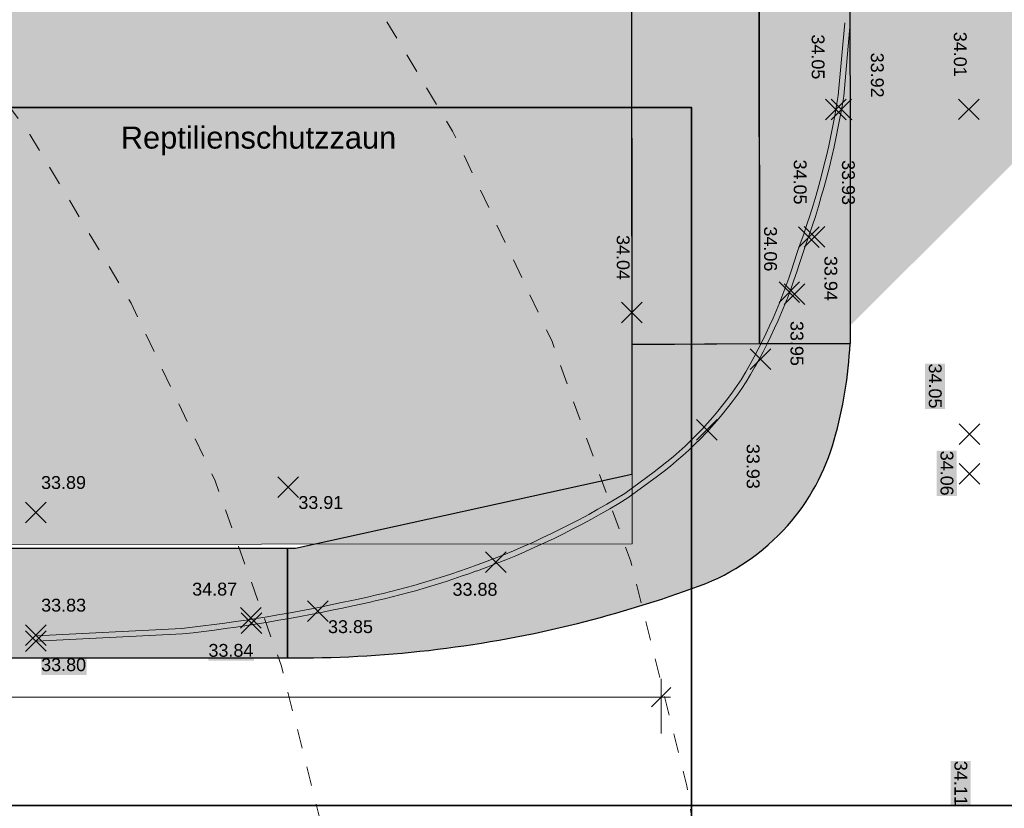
# Model space of a CAD drawing. Header units: metres. Extents: x -5203299 to 2078834, y 245743 to 5816291.
# Tile 237 of 256: x 366581 to 366608, y 5814224 to 5814246. Entities that reach past the tile are written whole.
import ezdxf

# ---------------------------------------------------------------- set-up
doc = ezdxf.new("R2010")
doc.units = ezdxf.units.M
doc.header["$LTSCALE"] = 0.5
doc.linetypes.add('Linienart-1', pattern=[2.116328, 1.058164, -1.058164])
doc.layers.get('0').update_dxf_attribs({"lineweight": 25})
for name, color, linetype, lineweight in [('02.02_Nutzung. Gebäude-Gewerbe. Wohnen', 7, 'Continuous', 9), ('03_CS-XREF_Verm_KADEN_24_08_02-MK_Lageplan_Verkehr_LZ Randstein', 7, 'Continuous', 25), ('03_CS-XREF_Verm_KADEN_24_08_02-MK_Lageplan_Verkehr_LZ Randstein-2', 7, 'Continuous', 25), ('2D-Schatten', 7, 'Continuous', 5), ('30 -39 Baustelle- Fläche', 7, 'Continuous', 15), ('99.04_Erschließung_VP-S-Borde-Kantenstein', 7, 'Continuous', 25), ('Keine', 7, 'Continuous', 9), ('SB-PUNKTE-00000-0000-HOE', 7, 'Continuous', 18), ('SB-PUNKTE-00000-0000-PKT', 7, 'Continuous', 18), ('SB-PUNKTE-00000-0000-SYM', 7, 'Continuous', 18)]:
    doc.layers.add(name, color=color, linetype=linetype, lineweight=lineweight)
for name, color, linetype, lineweight, true_color in [('30 -34 Innenwände- 4 Türen_Fenster', 7, 'Continuous', 15, 0x9955ff), ('70 -76 Bemaßung- 2 Allgemein', 7, 'Continuous', 5, 0x6666cc), ('99.04_Erschließung_VP-S-Farben-Gehweg-Betonsteinpflaster', 7, 'Continuous', 25, 0xffd6a8), ('99.04_Erschließung_VP-S-Farben-Regengarten', 7, 'Continuous', 25, 0x60d2fb), ('99.04_Gleisplanung VP 02_23-EB-1236R-A-FAHRKANTE', 150, 'Continuous', 35, 0x007fff)]:
    doc.layers.add(name, color=color, linetype=linetype, lineweight=lineweight, true_color=true_color)
doc.styles.add('Arial', font='arial.ttf')
doc.dimstyles.new('k+k_klein', dxfattribs={"dimtxt": 1.208263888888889, "dimasz": 0.5302001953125, "dimexe": 0.5, "dimexo": 1.5, "dimgap": 0.05, "dimtad": 1, "dimdec": 3, "dimtxsty": 'Arial', "dimblk": 'VW_SLASH-2', "dimblk1": 'VW_SLASH-2', "dimblk2": 'VW_SLASH-2', "dimcen": 0, "dimdle": 0.25, "dimadec": 3, "dimazin": 0, "dimtfac": 0.75, "dimtdec": 3, "dimtix": 1, "dimtmove": 0, "dimatfit": 0, "dimldrblk": 'VW_FILLEDARROW', "dimfxl": 1, "dimfxlon": 1, "dimfrac": 2, "dimtolj": 1, "dimarcsym": 0})

# ---------------------------------------------------------------- blocks, each defined once
blk = doc.blocks.new('_25-01-10_187 KRA_CS_LP4_Außenanlagenplan (3D)')
at = {"layer": '03_CS-XREF_Verm_KADEN_24_08_02-MK_Lageplan_Verkehr_LZ Randstein', "linetype": 'Continuous', "lineweight": 0}
h = blk.add_hatch(color=7, dxfattribs=at)
edge = h.paths.add_edge_path()
edge.add_line((366603.7425347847, 5814245.534707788), (366603.563910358, 5814243.538268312))
edge.add_arc((366581.1745480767, 5814247.086692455), 22.66880802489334, 339.6414905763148, 350.9942644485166, ccw=False)
edge.add_arc((366588.0333437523, 5814243.48281108), 15.01752846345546, 329.03311586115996, 343.4314082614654, ccw=False)
edge.add_line((366600.9103463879, 5814235.7556535), (366603.7425347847, 5814245.534707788))
h = blk.add_hatch(color=7, dxfattribs=at)
edge = h.paths.add_edge_path()
edge.add_line((366603.8919379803, 5814245.521340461), (366603.7128600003, 5814243.519831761))
edge.add_arc((366581.1745990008, 5814247.086679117), 22.81875563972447, 339.65392810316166, 351.0070989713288, ccw=False)
edge.add_arc((366588.0333489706, 5814243.482808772), 15.16752280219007, 329.0331133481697, 343.4126481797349, ccw=False)
edge.add_line((366601.0389661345, 5814235.678472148), (366603.8919379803, 5814245.521340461))
h = blk.add_hatch(color=7, dxfattribs=at)
edge = h.paths.add_edge_path()
edge.add_line((366598.5183954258, 5814233.213989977), (366597.7113543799, 5814232.624189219))
edge.add_arc((366586.1334059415, 5814251.346373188), 22.01292944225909, 289.7980042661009, 301.7329783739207, ccw=False)
edge.add_line((366593.5892984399, 5814230.634571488), (366598.5183954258, 5814233.213989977))
h = blk.add_hatch(color=7, dxfattribs=at)
edge = h.paths.add_edge_path()
edge.add_line((366598.6069018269, 5814233.092884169), (366597.7951876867, 5814232.499668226))
edge.add_arc((366586.1334083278, 5814251.346368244), 22.16292398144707, 289.79800277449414, 301.74799402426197, ccw=False)
edge.add_line((366593.6401042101, 5814230.493437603), (366598.6069018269, 5814233.092884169))
at = {"layer": '03_CS-XREF_Verm_KADEN_24_08_02-MK_Lageplan_Verkehr_LZ Randstein-2', "linetype": 'Continuous', "lineweight": 0}
h = blk.add_hatch(color=7, dxfattribs=at)
edge = h.paths.add_edge_path()
edge.add_arc((366592.4848025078, 5814241.287589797), 10.07931874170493, 306.76804946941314, 326.76660768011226, ccw=False)
edge.add_line((366598.5180507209, 5814233.213397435), (366600.9155987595, 5814235.76361108))
h = blk.add_hatch(color=7, dxfattribs=at)
edge = h.paths.add_edge_path()
edge.add_arc((366592.4848025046, 5814241.287589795), 10.22931874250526, 306.76804949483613, 326.76660769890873, ccw=False)
edge.add_line((366598.6078372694, 5814233.093237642), (366601.0410655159, 5814235.681403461))
h = blk.add_hatch(color=7, dxfattribs=at)
edge = h.paths.add_edge_path()
edge.add_arc((366585.7296666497, 5814252.10265416), 22.86057945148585, 281.33826226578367, 290.10851362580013, ccw=False)
edge.add_arc((366580.8518630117, 5814271.910776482), 43.25022254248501, 276.253884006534, 282.5151354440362, ccw=False)
edge.add_line((366585.5632940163, 5814228.917937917), (366581.5656172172, 5814228.716508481))
edge.add_line((366581.5656172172, 5814228.716508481), (366593.589116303, 5814230.635583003))
h = blk.add_hatch(color=7, dxfattribs=at)
edge = h.paths.add_edge_path()
edge.add_arc((366585.7296656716, 5814252.102657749), 23.01058316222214, 281.34210183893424, 290.10851281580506, ccw=False)
edge.add_arc((366580.8518629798, 5814271.910776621), 43.40022268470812, 276.2480546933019, 282.5131031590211, ccw=False)
edge.add_line((366585.5752448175, 5814228.768349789), (366581.5731656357, 5814228.56669853))
edge.add_line((366581.5731656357, 5814228.56669853), (366593.6406861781, 5814230.494726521))
at = {"layer": '03_CS-XREF_Verm_KADEN_24_08_02-MK_Lageplan_Verkehr_LZ Randstein', "lineweight": 9, "flags": 128}
for points in [[(366603.7425347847, 5814245.534707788), (366603.5639103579, 5814243.538268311, -0.04957637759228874), (366602.4273299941, 5814239.200367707, -0.0629071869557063), (366600.9103463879, 5814235.7556535)], [(366603.8919379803, 5814245.521340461), (366603.71286, 5814243.519831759, -0.0495781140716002), (366602.5696846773, 5814239.152832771, -0.06282501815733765), (366601.0389661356, 5814235.67847215)], [(366598.5183954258, 5814233.213989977), (366597.7113543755, 5814232.624189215, -0.05212327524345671), (366593.589298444, 5814230.634571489)], [(366598.6069018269, 5814233.092884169), (366597.7951876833, 5814232.499668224, -0.05218897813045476), (366593.6401042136, 5814230.493437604)]]:
    blk.add_lwpolyline(points, format="xyb", dxfattribs=at)
at = {"layer": '03_CS-XREF_Verm_KADEN_24_08_02-MK_Lageplan_Verkehr_LZ Randstein-2', "lineweight": 9, "flags": 128}
for points in [[(366600.9155987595, 5814235.76361108, -0.0874823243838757), (366598.5180507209, 5814233.213397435)], [(366601.0410655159, 5814235.681403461, -0.0874823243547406), (366598.6078372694, 5814233.093237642)], [(366593.5891162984, 5814230.635583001, -0.03828613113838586), (366590.2240784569, 5814229.688231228, -0.0273266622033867), (366585.5632940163, 5814228.917937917), (366581.5656172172, 5814228.716508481)], [(366593.6406861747, 5814230.49472652, -0.03826934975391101), (366590.2550802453, 5814229.541461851, -0.02734324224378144), (366585.5752448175, 5814228.768349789), (366581.5731656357, 5814228.56669853)]]:
    blk.add_lwpolyline(points, format="xyb", dxfattribs=at)
blk = doc.blocks.new('Gruppe-689')
at = {"layer": 'SB-PUNKTE-00000-0000-SYM', "color": 7}
for p, q in [((14.0796487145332, 27.73335761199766), (14.64612376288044, 27.16783305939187)), ((14.08012396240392, 27.16735781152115), (14.64564851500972, 27.73383285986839))]:
    blk.add_line(p, q, dxfattribs=at)
blk = doc.blocks.new('Gruppe-690')
at = {"layer": 'SB-PUNKTE-00000-0000-SYM', "color": 7}
for p, q in [((14.06144971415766, 37.73334585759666), (14.62792476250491, 37.16782130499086)), ((14.06192496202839, 37.16734605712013), (14.62744951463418, 37.73382110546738))]:
    blk.add_line(p, q, dxfattribs=at)
blk = doc.blocks.new('Gruppe-712')
at = {"layer": 'SB-PUNKTE-00000-0000-SYM', "color": 7}
for p, q in [((6.872657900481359, 28.94337310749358), (7.439132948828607, 28.37784855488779)), ((6.873133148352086, 28.37737330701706), (7.438657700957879, 28.94384835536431))]:
    blk.add_line(p, q, dxfattribs=at)
blk = doc.blocks.new('Gruppe-716')
at = {"layer": 'SB-PUNKTE-00000-0000-SYM', "color": 7}
for p, q in [((9.828933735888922, 34.23332046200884), (10.39540878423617, 33.66779590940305)), ((9.829408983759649, 33.66732066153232), (10.39493353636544, 34.23379570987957))]:
    blk.add_line(p, q, dxfattribs=at)
blk = doc.blocks.new('Gruppe-719')
at = {"layer": 'SB-PUNKTE-00000-0000-SYM', "color": 7}
for p, q in [((10.56188719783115, 37.73040780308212), (11.1283622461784, 37.16488325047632)), ((10.56236244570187, 37.1644080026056), (11.12788699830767, 37.73088305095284))]:
    blk.add_line(p, q, dxfattribs=at)
blk = doc.blocks.new('Gruppe-755')
at = {"layer": 'SB-PUNKTE-00000-0000-SYM', "color": 7}
for p, q in [((9.671273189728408, 34.22733014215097), (10.23774823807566, 33.66180558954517)), ((9.671748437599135, 33.66133034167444), (10.23727299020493, 34.22780539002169))]:
    blk.add_line(p, q, dxfattribs=at)
blk = doc.blocks.new('Gruppe-757')
at = {"layer": 'SB-PUNKTE-00000-0000-SYM', "color": 7}
for p, q in [((10.41074468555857, 37.7325859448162), (10.97721973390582, 37.1670613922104)), ((10.4112199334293, 37.16658614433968), (10.97674448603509, 37.73306119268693))]:
    blk.add_line(p, q, dxfattribs=at)
blk = doc.blocks.new('Gruppe-758')
at = {"layer": 'SB-PUNKTE-00000-0000-SYM', "color": 7}
for p, q in [((1.0819533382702, 25.30805571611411), (1.648428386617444, 24.74253116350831)), ((1.647953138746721, 25.30853096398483), (1.082428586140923, 24.74205591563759))]:
    blk.add_line(p, q, dxfattribs=at)
blk = doc.blocks.new('Gruppe-759')
at = {"layer": 'SB-PUNKTE-00000-0000-SYM', "color": 7}
for p, q in [((-5.612147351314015, 23.63409772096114), (-5.045672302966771, 23.06857316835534)), ((-5.046147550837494, 23.63457296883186), (-5.611672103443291, 23.06809792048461))]:
    blk.add_line(p, q, dxfattribs=at)
blk = doc.blocks.new('Gruppe-760')
at = {"layer": 'SB-PUNKTE-00000-0000-SYM', "color": 7}
for p, q in [((-5.635357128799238, 23.78229128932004), (-5.068882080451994, 23.21676673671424)), ((-5.069357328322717, 23.78276653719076), (-5.634881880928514, 23.21629148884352))]:
    blk.add_line(p, q, dxfattribs=at)
blk = doc.blocks.new('Gruppe-764')
at = {"layer": 'SB-PUNKTE-00000-0000-SYM', "color": 7}
for p, q in [((-3.799744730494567, 23.96404830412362), (-3.233269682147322, 23.39852375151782)), ((-3.233744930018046, 23.96452355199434), (-3.799269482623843, 23.3980485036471))]:
    blk.add_line(p, q, dxfattribs=at)
blk = doc.blocks.new('Gruppe-765')
at = {"layer": 'SB-PUNKTE-00000-0000-SYM', "color": 7}
for p, q in [((-4.613574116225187, 27.3699984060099), (-4.047099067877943, 26.8044738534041)), ((-4.047574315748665, 27.37047365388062), (-4.613098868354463, 26.80399860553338))]:
    blk.add_line(p, q, dxfattribs=at)
blk = doc.blocks.new('Gruppe-773')
at = {"layer": 'SB-PUNKTE-00000-0000-SYM', "color": 7}
for p, q in [((8.342345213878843, 30.87749408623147), (8.908820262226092, 30.31196953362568)), ((8.34282046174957, 30.31149428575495), (8.908345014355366, 30.8779693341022))]:
    blk.add_line(p, q, dxfattribs=at)
blk = doc.blocks.new('Gruppe-774')
at = {"layer": 'SB-PUNKTE-00000-0000-SYM', "color": 7}
for p, q in [((9.273262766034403, 32.66032926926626), (9.839737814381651, 32.09480471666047)), ((9.27373801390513, 32.09432946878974), (9.839262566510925, 32.66080451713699))]:
    blk.add_line(p, q, dxfattribs=at)
blk = doc.blocks.new('Gruppe-775')
at = {"layer": 'SB-PUNKTE-00000-0000-SYM', "color": 7}
for p, q in [((9.135325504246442, 32.71926407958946), (9.701800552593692, 32.15373952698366)), ((9.13580075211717, 32.15326427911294), (9.701325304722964, 32.71973932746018))]:
    blk.add_line(p, q, dxfattribs=at)
blk = doc.blocks.new('Gruppe-776')
at = {"layer": 'SB-PUNKTE-00000-0000-SYM', "color": 7}
for p, q in [((4.816115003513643, 32.1574835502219), (5.382590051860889, 31.5919589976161)), ((4.816590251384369, 31.59148374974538), (5.382114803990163, 32.15795879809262))]:
    blk.add_line(p, q, dxfattribs=at)
blk = doc.blocks.new('Gruppe-778')
at = {"layer": 'SB-PUNKTE-00000-0000-SYM', "color": 7}
for p, q in [((-11.52803179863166, 23.14745663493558), (-10.96155675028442, 22.58193208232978)), ((-10.96203199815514, 23.1479318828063), (-11.52755655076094, 22.58145683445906))]:
    blk.add_line(p, q, dxfattribs=at)
blk = doc.blocks.new('Gruppe-779')
at = {"layer": 'SB-PUNKTE-00000-0000-SYM', "color": 7}
for p, q in [((-11.5281666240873, 23.30805402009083), (-10.96169157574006, 22.74252946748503)), ((-10.96216682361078, 23.30852926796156), (-11.52769137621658, 22.74205421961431))]:
    blk.add_line(p, q, dxfattribs=at)
blk = doc.blocks.new('Gruppe-780')
at = {"layer": 'SB-PUNKTE-00000-0000-SYM', "color": 7}
for p, q in [((-11.53099096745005, 26.67225295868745), (-10.96451591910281, 26.10672840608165)), ((-10.96499116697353, 26.67272820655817), (-11.53051571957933, 26.10625315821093))]:
    blk.add_line(p, q, dxfattribs=at)
blk = doc.blocks.new('Gruppe-825')
at = {"layer": 'SB-PUNKTE-00000-0000-SYM', "color": 7}
for p, q in [((14.07964888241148, 28.82535916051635), (14.64612393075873, 28.25983460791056)), ((14.08012413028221, 28.25935936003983), (14.64564868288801, 28.82583440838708))]:
    blk.add_line(p, q, dxfattribs=at)
blk = doc.blocks.new('_23-07-06_Massenplan_TB_Weiterführende Schule (3D)')
at = {"layer": '02.02_Nutzung. Gebäude-Gewerbe. Wohnen', "linetype": 'Continuous', "lineweight": 0}
blk.add_hatch(color=165, dxfattribs=at).paths.add_polyline_path([(-25.39530300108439, 25.5038159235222), (-25.4132039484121, 44.00380741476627), (5.089154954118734, 44.02941503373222), (5.10468626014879, 25.52942155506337)])
at = {"layer": '2D-Schatten', "linetype": 'Continuous', "lineweight": 0, "transparency": 33554457}
blk.add_hatch(color=7, dxfattribs=at).paths.add_polyline_path([(-25.41083428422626, 44.00380940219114), (-19.04805808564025, 50.36776943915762), (5.083833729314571, 50.36776943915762), (5.048437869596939, 92.52939794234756), (-38.20534588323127, 92.49308514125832), (-38.20533460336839, 92.47964920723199), (-42.45153710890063, 92.47964920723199), (-42.45154539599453, 92.4895203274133), (-79.45153242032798, 92.45845775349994), (-75.2088917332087, 96.70109844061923), (-38.20890471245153, 96.73216102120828), (-36.08758436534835, 98.85348135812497), (11.41239890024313, 98.89335897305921), (11.44777775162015, 56.75198988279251), (17.8170770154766, 56.75733709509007), (17.83260832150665, 38.25734361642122), (5.10468626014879, 25.52942155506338), (5.089154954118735, 44.02941503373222)])
at = {"layer": '99.04_Erschließung_VP-S-Farben-Gehweg-Betonsteinpflaster', "linetype": 'Continuous', "lineweight": 0, "true_color": 0xffd6a8}
for points in [[(5.042985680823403, 99.02939289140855), (5.100097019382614, 31.00311811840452), (8.600079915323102, 31.0249600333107), (8.542984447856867, 99.03233131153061)], [(-99.3871600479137, 24.89997420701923), (-41.30371819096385, 24.89996526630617), (-41.3037185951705, 22.39996526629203), (-4.344498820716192, 22.39995959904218), (-4.344498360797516, 25.39995959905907), (-25.39950142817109, 25.39996282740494), (-25.39950066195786, 30.39996282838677), (-99.38715920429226, 30.39997417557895)]]:
    blk.add_hatch(color=41, dxfattribs=at).paths.add_polyline_path(points)
h = blk.add_hatch(color=41, dxfattribs=at)
edge = h.paths.add_edge_path()
edge.add_line((5.100097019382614, 31.00311811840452), (5.103092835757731, 27.4347503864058))
edge.add_line((5.103092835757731, 27.4347503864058), (-4.123378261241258, 25.3999562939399))
edge.add_line((-4.123378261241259, 25.3999562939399), (-4.344498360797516, 25.39995959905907))
edge.add_line((-4.344498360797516, 25.39995959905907), (-4.344498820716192, 22.39995959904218))
edge.add_line((-4.344498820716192, 22.39995959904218), (-4.123378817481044, 22.39995629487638))
edge.add_line((-4.123378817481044, 22.39995629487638), (-4.12337881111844, 22.39995629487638))
edge.add_arc((-4.123372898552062, 54.39995620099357), 31.99999990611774, 269.9999894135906, 283.9785879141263)
edge.add_line((3.606523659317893, 23.34760213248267), (3.60652366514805, 23.34760213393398))
edge.add_arc((-4.123372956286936, 54.39995635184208), 32.00000006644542, 283.9785879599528, 290.249965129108)
edge.add_arc((4.875655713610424, 30.00697606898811), 5.999999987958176, 290.2499650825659, 318.4196767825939)
edge.add_line((9.363812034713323, 26.02495990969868), (9.363812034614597, 26.0249599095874))
edge.add_arc((4.875660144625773, 30.00697365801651), 5.999995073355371, 318.4196659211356, 344.2977492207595)
edge.add_line((10.65174209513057, 28.38314540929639), (10.6517420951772, 28.38314540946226))
edge.add_line((10.6517420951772, 28.38314540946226), (10.65174209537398, 28.38314541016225))
edge.add_arc((-0.9004283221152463, 31.63080635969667), 11.99999762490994, 344.2977371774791, 357.1060640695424)
edge.add_line((11.08426578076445, 31.02495963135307), (11.08426578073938, 31.02495963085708))
edge.add_line((11.08426578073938, 31.02495963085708), (5.100097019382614, 31.00311811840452))
at = {"layer": '99.04_Erschließung_VP-S-Farben-Regengarten', "linetype": 'Continuous', "lineweight": 0, "true_color": 0x60d2fb}
blk.add_hatch(color=141, dxfattribs=at).paths.add_polyline_path([(8.57535910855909, 60.47032988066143), (8.600079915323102, 31.0249600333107), (11.10008079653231, 31.02495962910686), (11.0753582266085, 60.47242875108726)])
at = {"layer": '02.02_Nutzung. Gebäude-Gewerbe. Wohnen', "flags": 128}
blk.add_lwpolyline([(-25.39530300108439, 25.5038159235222), (-25.4132039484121, 44.00380741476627), (5.089154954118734, 44.02941503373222), (5.10468626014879, 25.52942155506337)], close=True, dxfattribs=at)
at = {"layer": '99.04_Erschließung_VP-S-Borde-Kantenstein', "lineweight": 9}
for p in [(5.042985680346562, 99.02939289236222), (-4.123378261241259, 25.3999562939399)]:
    blk.add_line(p, (5.103092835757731, 27.4347503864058), dxfattribs=at)
at = {"layer": '99.04_Erschließung_VP-S-Borde-Kantenstein', "linetype": 'Continuous', "lineweight": 9}
blk.add_line((-4.123363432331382, 25.39995956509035), (-25.39950142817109, 25.39996282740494), dxfattribs=at)
at = {"layer": '99.04_Erschließung_VP-S-Farben-Gehweg-Betonsteinpflaster', "flags": 128}
for points in [[(5.042985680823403, 99.02939289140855), (5.100097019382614, 31.00311811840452), (8.600079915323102, 31.0249600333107), (8.542984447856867, 99.03233131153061)], [(-99.3871600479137, 24.89997420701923), (-41.30371819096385, 24.89996526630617), (-41.3037185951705, 22.39996526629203), (-4.344498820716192, 22.39995959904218), (-4.344498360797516, 25.39995959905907), (-25.39950142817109, 25.39996282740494), (-25.39950066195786, 30.39996282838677), (-99.38715920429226, 30.39997417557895)]]:
    blk.add_lwpolyline(points, close=True, dxfattribs=at)
blk.add_lwpolyline([(5.100097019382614, 31.00311811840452), (5.103092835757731, 27.4347503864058), (-4.123378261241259, 25.3999562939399), (-4.344498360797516, 25.39995959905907), (-4.344498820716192, 22.39995959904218), (-4.123378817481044, 22.39995629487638), (-4.12337881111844, 22.39995629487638, 0.06106888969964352), (3.606523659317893, 23.34760213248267), (3.60652366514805, 23.34760213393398, 0.02737087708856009), (6.952354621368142, 24.37782679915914, 0.1235363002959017), (9.363812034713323, 26.02495990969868), (9.363812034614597, 26.0249599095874, 0.1133967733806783), (10.65174209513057, 28.38314540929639), (10.6517420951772, 28.38314540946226), (10.65174209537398, 28.38314541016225, 0.05594512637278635), (11.08426578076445, 31.02495963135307), (11.08426578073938, 31.02495963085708)], format="xyb", close=True, dxfattribs=at)
at = {"layer": '99.04_Erschließung_VP-S-Farben-Regengarten', "flags": 128}
blk.add_lwpolyline([(8.57535910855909, 60.47032988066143), (8.600079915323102, 31.0249600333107), (11.10008079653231, 31.02495962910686), (11.0753582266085, 60.47242875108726)], close=True, dxfattribs=at)
at = {"layer": '99.04_Gleisplanung VP 02_23-EB-1236R-A-FAHRKANTE', "flags": 128}
blk.add_lwpolyline([(563.0160730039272, 18.31275983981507), (-195.6329211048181, 18.36176344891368), (-195.632921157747, 18.36176344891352, -0.005965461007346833), (-243.3253258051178, 18.93388033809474), (-544.4057281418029, 26.13893524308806)], format="xyb", dxfattribs=at)
at = {"layer": 'SB-PUNKTE-00000-0000-HOE', "color": 7}
for points in [[(9.924420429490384, 39.50516872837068), (9.925466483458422, 38.25936338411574), (10.47757579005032, 39.50563319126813), (10.47862184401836, 38.2598278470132)], [(9.924420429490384, 39.50516872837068), (9.925466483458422, 38.25936338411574), (10.47757579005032, 39.50563319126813), (10.47862184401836, 38.2598278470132)], [(13.82417101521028, 39.57703534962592), (13.82521706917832, 38.33123000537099), (14.37732637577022, 39.57749981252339), (14.37837242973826, 38.33169446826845)], [(13.82417101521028, 39.57703534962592), (13.82521706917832, 38.33123000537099), (14.37732637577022, 39.57749981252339), (14.37837242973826, 38.33169446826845)], [(11.54890850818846, 39.00431809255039), (11.5499545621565, 37.75851274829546), (12.10206386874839, 39.00478255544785), (12.10310992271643, 37.75897721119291)], [(11.54890850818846, 39.00431809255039), (11.5499545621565, 37.75851274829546), (12.10206386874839, 39.00478255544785), (12.10310992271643, 37.75897721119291)], [(9.433994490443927, 36.07101963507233), (9.435040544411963, 34.8252142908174), (9.987149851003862, 36.07148409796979), (9.988195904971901, 34.82567875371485)], [(9.433994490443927, 36.07101963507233), (9.435040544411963, 34.8252142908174), (9.987149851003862, 36.07148409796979), (9.988195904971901, 34.82567875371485)], [(10.75564875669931, 36.05753483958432), (10.75669481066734, 34.81172949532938), (11.30880411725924, 36.05799930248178), (11.30985017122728, 34.81219395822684)], [(10.75564875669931, 36.05753483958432), (10.75669481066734, 34.81172949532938), (11.30880411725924, 36.05799930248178), (11.30985017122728, 34.81219395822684)], [(8.620209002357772, 34.23735007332), (8.621255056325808, 32.99154472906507), (9.173364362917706, 34.23781453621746), (9.174410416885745, 32.99200919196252)], [(8.620209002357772, 34.23735007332), (8.621255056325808, 32.99154472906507), (9.173364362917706, 34.23781453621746), (9.174410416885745, 32.99200919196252)], [(4.578836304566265, 34.00117304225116), (4.579882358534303, 32.75536769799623), (5.131991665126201, 34.00163750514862), (5.133037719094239, 32.75583216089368)], [(4.578836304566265, 34.00117304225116), (4.579882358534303, 32.75536769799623), (5.131991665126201, 34.00163750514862), (5.133037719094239, 32.75583216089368)], [(10.27540001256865, 33.42651932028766), (10.27644606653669, 32.18071397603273), (10.82855537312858, 33.42698378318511), (10.82960142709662, 32.18117843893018)], [(10.27540001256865, 33.42651932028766), (10.27644606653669, 32.18071397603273), (10.82855537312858, 33.42698378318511), (10.82960142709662, 32.18117843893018)], [(9.34448246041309, 31.64368413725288), (9.345528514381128, 30.39787879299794), (9.897637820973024, 31.64414860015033), (9.898683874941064, 30.39834325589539)], [(9.34448246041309, 31.64368413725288), (9.345528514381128, 30.39787879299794), (9.897637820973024, 31.64414860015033), (9.898683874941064, 30.39834325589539)], [(13.13802695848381, 30.47656886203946), (13.13907301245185, 29.23076351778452), (13.69118231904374, 30.47703332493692), (13.69222837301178, 29.23122798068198)], [(13.13802695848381, 30.47656886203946), (13.13907301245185, 29.23076351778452), (13.69118231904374, 30.47703332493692), (13.69222837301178, 29.23122798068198)], [(8.143256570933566, 28.27183958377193), (8.144302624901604, 27.02603423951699), (8.696411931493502, 28.27230404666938), (8.69745798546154, 27.02649870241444)], [(8.143256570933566, 28.27183958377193), (8.144302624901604, 27.02603423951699), (8.696411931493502, 28.27230404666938), (8.69745798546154, 27.02649870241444)], [(13.45861853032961, 28.08437394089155), (13.45966458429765, 26.83856859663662), (14.01177389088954, 28.08483840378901), (14.01281994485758, 26.83903305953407)], [(13.45861853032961, 28.08437394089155), (13.45966458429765, 26.83856859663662), (14.01177389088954, 28.08483840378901), (14.01281994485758, 26.83903305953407)], [(-11.1035869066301, 26.9301956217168), (-9.857781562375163, 26.93124167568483), (-11.10405136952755, 27.48335098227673), (-9.858246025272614, 27.48439703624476)], [(-11.1035869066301, 26.9301956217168), (-9.857781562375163, 26.93124167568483), (-11.10405136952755, 27.48335098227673), (-9.858246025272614, 27.48439703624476)], [(-4.046744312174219, 26.38197538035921), (-2.800938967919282, 26.38302143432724), (-4.047208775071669, 26.93513074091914), (-2.801403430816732, 26.93617679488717)], [(-4.046744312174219, 26.38197538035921), (-2.800938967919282, 26.38302143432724), (-4.047208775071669, 26.93513074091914), (-2.801403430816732, 26.93617679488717)], [(-6.95819142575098, 24.00629495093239), (-5.712386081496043, 24.00734100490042), (-6.958655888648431, 24.55945031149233), (-5.712850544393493, 24.56049636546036)], [(-6.95819142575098, 24.00629495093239), (-5.712386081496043, 24.00734100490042), (-6.958655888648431, 24.55945031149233), (-5.712850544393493, 24.56049636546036)], [(0.1817473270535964, 23.9998744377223), (1.427552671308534, 24.00092049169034), (0.1812828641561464, 24.55302979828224), (1.427088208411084, 24.55407585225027)], [(0.1817473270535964, 23.9998744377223), (1.427552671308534, 24.00092049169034), (0.1812828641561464, 24.55302979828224), (1.427088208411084, 24.55407585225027)], [(-11.10076256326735, 23.56599668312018), (-9.854957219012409, 23.56704273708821), (-11.1012270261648, 24.11915204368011), (-9.85542168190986, 24.12019809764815)], [(-11.10076256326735, 23.56599668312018), (-9.854957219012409, 23.56704273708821), (-11.1012270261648, 24.11915204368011), (-9.85542168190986, 24.12019809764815)], [(-3.232914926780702, 22.97602527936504), (-1.987109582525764, 22.97707133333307), (-3.233379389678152, 23.52918063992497), (-1.987574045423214, 23.53022669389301)], [(-3.232914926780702, 22.97602527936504), (-1.987109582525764, 22.97707133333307), (-3.233379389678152, 23.52918063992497), (-1.987574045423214, 23.53022669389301)], [(-6.512353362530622, 22.32591644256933), (-5.266548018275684, 22.32696249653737), (-6.512817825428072, 22.87907180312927), (-5.267012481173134, 22.8801178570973)], [(-6.512353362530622, 22.32591644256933), (-5.266548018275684, 22.32696249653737), (-6.512817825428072, 22.87907180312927), (-5.267012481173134, 22.8801178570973)], [(-11.10038365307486, 21.9317590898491), (-9.85457830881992, 21.93280514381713), (-11.10084811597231, 22.48491445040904), (-9.855042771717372, 22.48596050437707)], [(-11.10038365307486, 21.9317590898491), (-9.85457830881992, 21.93280514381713), (-11.10084811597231, 22.48491445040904), (-9.855042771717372, 22.48596050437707)], [(13.84132783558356, 19.57667714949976), (13.8423738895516, 18.33087180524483), (14.39448319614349, 19.57714161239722), (14.39552925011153, 18.33133626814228)], [(13.84132783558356, 19.57667714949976), (13.8423738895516, 18.33087180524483), (14.39448319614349, 19.57714161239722), (14.39552925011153, 18.33133626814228)]]:
    blk.add_solid(points, dxfattribs=at)
at = {"layer": 'SB-PUNKTE-00000-0000-PKT', "color": 7}
for name in ['Gruppe-757', 'Gruppe-719', 'Gruppe-690', 'Gruppe-755', 'Gruppe-716', 'Gruppe-775', 'Gruppe-774', 'Gruppe-776', 'Gruppe-773', 'Gruppe-712', 'Gruppe-825', 'Gruppe-689', 'Gruppe-765', 'Gruppe-780', 'Gruppe-758', 'Gruppe-760', 'Gruppe-764', 'Gruppe-759', 'Gruppe-779', 'Gruppe-778']:
    blk.add_blockref(name, (0, 0), dxfattribs=at)
at = {"layer": 'SB-PUNKTE-00000-0000-HOE', "char_height": 0.3524103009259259, "attachment_point": 1, "line_spacing_factor": 0.25, "style": 'Arial'}
for s, insert, rotation in [('34.05', (10.38301667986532, 39.50555379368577), 270.0481090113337), ('34.01', (14.28276726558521, 39.57742041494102), 270.0481090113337), ('33.92', (12.00750475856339, 39.00470315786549), 270.0481090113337), ('34.05', (9.892590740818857, 36.07140470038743), 270.0481090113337), ('33.93', (11.21424500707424, 36.05791990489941), 270.0481090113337), ('34.06', (9.078805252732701, 34.2377351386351), 270.0481090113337), ('34.04', (5.037432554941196, 34.00155810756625), 270.0481090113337), ('33.94', (10.73399626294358, 33.42690438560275), 270.0481090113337), ('33.95', (9.80307871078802, 31.64406920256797), 270.0481090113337), ('34.05', (13.59662320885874, 30.47695392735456), 270.0481090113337), ('33.93', (8.601852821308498, 28.27222464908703), 270.0481090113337), ('34.06', (13.91721478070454, 28.08475900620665), 270.0481090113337), ('33.89', (-11.10397197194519, 27.38879187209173), 0.04810901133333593), ('33.91', (-4.047129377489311, 26.84057163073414), 0.04810901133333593), ('34.87', (-6.958576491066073, 24.46489120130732), 0.04810901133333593), ('33.88', (0.1813622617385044, 24.45847068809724), 0.04810901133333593), ('33.83', (-11.10114762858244, 24.02459293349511), 0.04810901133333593), ('33.85', (-3.233299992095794, 23.43462152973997), 0.04810901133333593), ('33.84', (-6.512738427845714, 22.78451269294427), 0.04810901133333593), ('33.80', (-11.10076871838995, 22.39035534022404), 0.04810901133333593), ('34.11', (14.29992408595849, 19.57706221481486), 270.0481090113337)]:
    blk.add_mtext(s, dxfattribs=dict(at, insert=insert, rotation=rotation))
blk = doc.blocks.new('Gruppe-12144')
at = {"layer": '30 -39 Baustelle- Fläche', "color": 252, "linetype": 'Linienart-1', "lineweight": 18, "true_color": 0x888888, "flags": 128}
for points in [[(-57.14099996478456, 71.20795801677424), (-50.76988584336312, 70.89496525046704), (-44.46012903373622, 69.95900124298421), (-38.2724959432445, 68.4090798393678), (-32.26657686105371, 66.26012763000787), (-26.5002120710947, 63.53284019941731), (-21.02893481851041, 60.25348281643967), (-15.90543649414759, 56.45363748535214), (-11.17905918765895, 52.16989879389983), (-6.895320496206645, 47.44352148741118), (-3.095475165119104, 42.32002316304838), (0.1838822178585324, 36.84874591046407), (2.911169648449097, 31.08238112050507), (5.060121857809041, 25.07646203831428), (6.610043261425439, 18.88882894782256), (7.546007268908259, 12.57907213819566), (7.85900003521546, 6.207958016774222), (7.546007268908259, -0.1631561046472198), (6.610043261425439, -6.472912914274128), (5.060121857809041, -12.66054600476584), (2.911169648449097, -18.66646508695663), (0.1838822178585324, -24.43282987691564), (-3.095475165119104, -29.90410712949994), (-6.895320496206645, -35.02760545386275), (-11.17905918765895, -39.75398276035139), (-15.90543649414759, -44.03772145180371), (-21.02893481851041, -47.83756678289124), (-26.5002120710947, -51.11692416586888), (-32.26657686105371, -53.84421159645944), (-38.2724959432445, -55.99316380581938), (-44.46012903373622, -57.54308520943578), (-50.76988584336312, -58.4790492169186), (-57.14099996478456, -58.79204198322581), (-63.512114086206, -58.4790492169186), (-69.8218708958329, -57.54308520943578), (-76.00950398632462, -55.99316380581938), (-82.0154230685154, -53.84421159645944), (-87.78178785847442, -51.11692416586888), (-93.2530651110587, -47.83756678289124), (-98.37656343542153, -44.03772145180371), (-103.1029407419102, -39.75398276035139), (-107.3866794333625, -35.02760545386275), (-111.18652476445, -29.90410712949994), (-114.4658821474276, -24.43282987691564), (-117.1931695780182, -18.66646508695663), (-119.3421217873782, -12.66054600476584), (-120.8920431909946, -6.472912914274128), (-121.8280071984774, -0.1631561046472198), (-122.1409999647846, 6.207958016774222), (-121.8280071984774, 12.57907213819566), (-120.8920431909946, 18.88882894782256), (-119.3421217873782, 25.07646203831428), (-117.1931695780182, 31.08238112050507), (-114.4658821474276, 36.84874591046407), (-111.18652476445, 42.32002316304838), (-107.3866794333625, 47.44352148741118), (-103.1029407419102, 52.16989879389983), (-98.37656343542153, 56.45363748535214), (-93.2530651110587, 60.25348281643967), (-87.78178785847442, 63.53284019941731), (-82.0154230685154, 66.26012763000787), (-76.00950398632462, 68.4090798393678), (-69.8218708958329, 69.95900124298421), (-63.512114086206, 70.89496525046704)], [(-57.14099996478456, 61.20795801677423), (-51.75005724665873, 60.94311798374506), (-46.4110322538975, 60.1511484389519), (-41.17534271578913, 58.83967648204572), (-36.09341118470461, 57.021332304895), (-31.21417943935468, 54.71362755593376), (-26.58463714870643, 51.93878669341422), (-22.24936933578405, 48.72353295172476), (-18.25012699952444, 45.09883098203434), (-14.62542502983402, 41.09958864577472), (-11.41017128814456, 36.76432083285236), (-8.63533042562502, 32.13477854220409), (-6.327625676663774, 27.25554679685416), (-4.509281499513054, 22.17361526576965), (-3.197809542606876, 16.93792572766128), (-2.405839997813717, 11.59890073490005), (-2.140999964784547, 6.207958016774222), (-2.405839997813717, 0.8170152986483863), (-3.197809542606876, -4.522009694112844), (-4.509281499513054, -9.757699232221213), (-6.327625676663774, -14.83963076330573), (-8.63533042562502, -19.71886250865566), (-11.41017128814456, -24.34840479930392), (-14.62542502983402, -28.68367261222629), (-18.25012699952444, -32.68291494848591), (-22.24936933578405, -36.30761691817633), (-26.58463714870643, -39.52287065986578), (-31.21417943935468, -42.29771152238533), (-36.09341118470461, -44.60541627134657), (-41.17534271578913, -46.42376044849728), (-46.4110322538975, -47.73523240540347), (-51.75005724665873, -48.52720195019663), (-57.14099996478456, -48.7920419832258), (-62.5319426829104, -48.52720195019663), (-67.87096767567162, -47.73523240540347), (-73.10665721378, -46.42376044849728), (-78.1885887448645, -44.60541627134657), (-83.06782049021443, -42.29771152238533), (-87.69736278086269, -39.52287065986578), (-92.03263059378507, -36.30761691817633), (-96.03187293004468, -32.68291494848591), (-99.6565748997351, -28.68367261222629), (-102.8718286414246, -24.34840479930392), (-105.6466695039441, -19.71886250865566), (-107.9543742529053, -14.83963076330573), (-109.7727184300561, -9.757699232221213), (-111.0841903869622, -4.522009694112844), (-111.8761599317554, 0.8170152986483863), (-112.1409999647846, 6.207958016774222), (-111.8761599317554, 11.59890073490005), (-111.0841903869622, 16.93792572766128), (-109.7727184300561, 22.17361526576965), (-107.9543742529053, 27.25554679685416), (-105.6466695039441, 32.13477854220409), (-102.8718286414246, 36.76432083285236), (-99.6565748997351, 41.09958864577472), (-96.03187293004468, 45.09883098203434), (-92.03263059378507, 48.72353295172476), (-87.69736278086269, 51.93878669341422), (-83.06782049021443, 54.71362755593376), (-78.1885887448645, 57.021332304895), (-73.10665721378, 58.83967648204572), (-67.87096767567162, 60.1511484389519), (-62.5319426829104, 60.94311798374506)]]:
    blk.add_lwpolyline(points, close=True, dxfattribs=at)
blk = doc.blocks.new('Gruppe-12148')
at = {"layer": '30 -39 Baustelle- Fläche', "color": 171, "linetype": 'Continuous', "lineweight": 35, "true_color": 0x7f7fff, "flags": 128}
blk.add_lwpolyline([(-63.57629475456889, 37.49999999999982), (6.738300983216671, 37.49999999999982), (6.738300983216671, 17.2150968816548), (-5.513253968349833, 17.2150968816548)], dxfattribs=at)
blk = doc.blocks.new('VW_SLASH-2')
at = {"color": 0, "linetype": 'ByBlock', "lineweight": -2, "transparency": 16777216}
blk.add_line((0.4715200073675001, 0), (-1, 0), dxfattribs=at)
at = {"color": 0, "lineweight": 5, "transparency": 16777216, "flags": 128}
blk.add_lwpolyline([(0.5003504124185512, 0.5003504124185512), (-0.500350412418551, -0.5003504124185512)], dxfattribs=at)
blk = doc.blocks.new('*D13109')
at = {"layer": '70 -76 Bemaßung- 2 Allgemein', "color": 0, "lineweight": -2}
for p, q in [((-192.625999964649, 20.32360055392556), (-192.625999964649, 21.82360055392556)), ((5.907340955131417, 20.32360055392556), (5.907340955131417, 21.82360055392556)), ((5.377140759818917, 21.32360055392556), (-192.0957997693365, 21.32360055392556))]:
    blk.add_line(p, q, dxfattribs=at)
at = {"layer": '70 -76 Bemaßung- 2 Allgemein', "color": 0, "lineweight": -2, "xscale": 0.5302001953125, "yscale": 0.5302001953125, "zscale": 0.5302001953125, "rotation": 180}
blk.add_blockref('VW_SLASH-2', (-192.625999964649, 21.32360055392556), dxfattribs=at)
at = {"layer": '70 -76 Bemaßung- 2 Allgemein', "color": 0, "lineweight": -2, "xscale": 0.5302001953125, "yscale": 0.5302001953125, "zscale": 0.5302001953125}
blk.add_blockref('VW_SLASH-2', (5.907340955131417, 21.32360055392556), dxfattribs=at)
at = {"layer": '70 -76 Bemaßung- 2 Allgemein', "color": 0, "insert": (-93.35932950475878, 21.38906409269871), "char_height": 0.1006886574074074, "attachment_point": 5, "style": 'Arial'}
blk.add_mtext('\\A1;198,50', dxfattribs=at)
blk = doc.blocks.new('VW_FILLEDARROW')
at = {"linetype": 'Continuous', "lineweight": 0, "transparency": 16777216}
blk.add_hatch(color=0, dxfattribs=at).paths.add_polyline_path([(-2.828947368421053, 0.7580141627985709), (0, 0), (-2.828947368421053, -0.7580141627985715)])
at = {"color": 0, "lineweight": 5, "transparency": 16777216, "flags": 128}
blk.add_lwpolyline([(-2.828947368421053, 0.7580141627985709), (0, 0), (-2.828947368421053, -0.7580141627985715)], close=True, dxfattribs=at)
blk = doc.blocks.new('_BE Phase 4 (3D)')
at = {"layer": '30 -39 Baustelle- Fläche', "color": 7}
blk.add_blockref('Gruppe-12144', (0, 0), dxfattribs=at)
at = {"layer": 'Keine', "color": 7}
blk.add_blockref('Gruppe-12148', (0, 0), dxfattribs=at)
at = {"layer": '30 -39 Baustelle- Fläche', "color": 171, "true_color": 0x7f7fff, "insert": (-5.140000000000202, 36.9775458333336), "char_height": 0.6041319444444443, "attachment_point": 2, "line_spacing_factor": 0.9712426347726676, "style": 'Arial'}
blk.add_mtext('Reptilienschutzzaun', dxfattribs=at)
at = {"layer": '70 -76 Bemaßung- 2 Allgemein'}
dim = blk.add_linear_dim(base=(-192.625999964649, 21.32360055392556), p1=(5.907340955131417, 16.5491052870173), p2=(-192.625999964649, 16.5491052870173), text='198,50', dimstyle='k+k_klein', override={"dimtxt": 0.1006886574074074, "dimgap": 0.005, "dimdec": 1, "dimpost": '<>', "dimtxsty": 'Arial', "dimtmove": 2}, dxfattribs=at)
dim.commit()
dim.dimension.update_dxf_attribs({"geometry": '*D13109', "text_midpoint": (-93.35932950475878, 21.38906409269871)})

msp = doc.modelspace()

# ---------------------------------------------------------------- block references
at = {"layer": '30 -34 Innenwände- 4 Türen_Fenster', "color": 1}
msp.add_blockref('_25-01-10_187 KRA_CS_LP4_Außenanlagenplan (3D)', (0, 0), dxfattribs=at)

# ---------------------------------------------------------------- next in the draw order: block references
at = {"layer": 'Keine', "color": 1}
msp.add_blockref('_23-07-06_Massenplan_TB_Weiterführende Schule (3D)', (366592.8034926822, 5814205.707927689), dxfattribs=at)

# ---------------------------------------------------------------- next in the draw order: block references
msp.add_blockref('_BE Phase 4 (3D)', (366592.8034926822, 5814205.707927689), dxfattribs=at)

doc.saveas('drawing.dxf')
